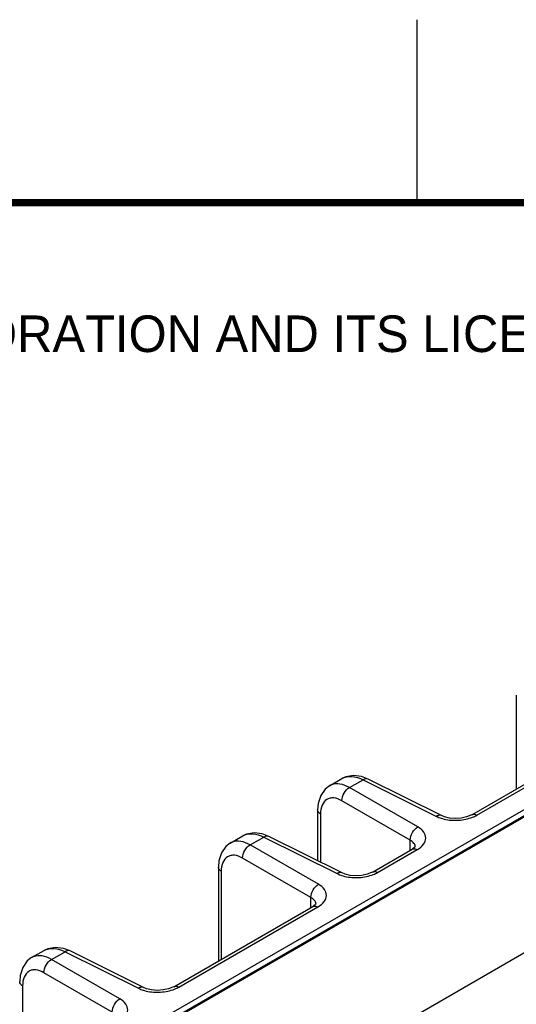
# Model space of a CAD drawing. Header units: inches. Extents: x 0 to 34, y 0 to 22.
# Tile 47 of 101: x 3.1 to 4.5, y 19.3 to 22. Entities that reach past the tile are written whole.
import ezdxf

# ---------------------------------------------------------------- set-up
doc = ezdxf.new("R2010")
doc.units = ezdxf.units.IN
doc.header["$LTSCALE"] = 1.87
doc.header["$MEASUREMENT"] = 0
doc.layers.get('0').update_dxf_attribs({"linetype": 'CONTINUOUS'})
doc.styles.add('TEXTSTYLE_2', font='txt')

msp = doc.modelspace()

# ---------------------------------------------------------------- linework, layer by layer
at = {"color": 2, "linetype": 'CONTINUOUS'}
msp.add_line((4.2, 21.5), (4.2, 22), dxfattribs=at)
at = {"color": 7, "linetype": 'CONTINUOUS'}
for p, q in [((1.7854, 18.2776), (5.6955, 20.5352)), ((3.315, 19.1443), (5.7079, 20.526)), ((3.3231, 19.1454), (5.7134, 20.5255)), ((6.0476, 20.3458), (3.6516, 18.9624)), ((4.4705, 20.1529), (4.4705, 19.8961)), ((4.3487, 19.8258), (4.7284, 20.045)), ((4.3628, 19.8247), (4.7425, 20.0439)), ((4.0657, 19.9233), (4.0475, 19.9304)), ((3.9601, 19.9052), (3.9941, 19.9248)), ((4.0148, 19.9001), (4.0518, 19.9214)), ((4.2016, 19.7923), (4.0148, 19.9001)), ((4.0518, 19.9214), (4.252, 19.8214)), ((4.266, 19.8233), (4.0657, 19.9233)), ((4.1807, 19.7561), (3.9939, 19.864)), ((3.9276, 19.8394), (3.9276, 19.7)), ((3.9356, 19.8278), (3.9356, 19.696)), ((3.6887, 19.7484), (3.7227, 19.7681)), ((3.7434, 19.7434), (3.7803, 19.7647)), ((3.7943, 19.7666), (3.7761, 19.7736)), ((3.7803, 19.7647), (3.9806, 19.6647)), ((3.9945, 19.6666), (3.7943, 19.7666)), ((3.9301, 19.6355), (3.7434, 19.7434)), ((4.1807, 19.7287), (4.1807, 19.7561)), ((4.1929, 19.7371), (4.1876, 19.7328)), ((4.1942, 19.7379), (4.1942, 19.7379)), ((4.0773, 19.6691), (4.1856, 19.7316)), ((4.0914, 19.668), (4.1996, 19.7305)), ((4.1876, 19.7328), (4.1856, 19.7316)), ((4.1856, 19.7316), (4.1856, 19.7316)), ((3.9093, 19.5994), (3.7225, 19.7072)), ((3.6562, 19.6827), (3.6562, 19.4259)), ((3.6641, 19.6711), (3.6641, 19.4305)), ((3.9093, 19.572), (3.9093, 19.5994)), ((3.9162, 19.5761), (3.9142, 19.5749)), ((3.9215, 19.5804), (3.9162, 19.5761)), ((3.9227, 19.5812), (3.9227, 19.5812)), ((3.5345, 19.3556), (3.9142, 19.5748)), ((3.5485, 19.3546), (3.9282, 19.5738)), ((3.9142, 19.5748), (3.9142, 19.5749)), ((3.1458, 19.435), (3.1799, 19.4547)), ((3.2005, 19.4299), (3.2375, 19.4513)), ((3.2514, 19.4532), (3.2332, 19.4602)), ((3.2375, 19.4513), (3.4378, 19.3512)), ((3.4517, 19.3531), (3.2514, 19.4532)), ((3.3873, 19.3221), (3.2005, 19.4299)), ((3.3664, 19.286), (3.1796, 19.3938)), ((3.1213, 19.3576), (3.1213, 19.1171))]:
    msp.add_line(p, q, dxfattribs=at)
at = {"color": 7, "linetype": 'CONTINUOUS', "const_width": 0.02}
msp.add_lwpolyline([(33.5, 21.5), (0.5, 21.5)], dxfattribs=at)
at = {"color": 7, "linetype": 'CONTINUOUS'}
for points in [[(4.0475, 19.9304), (4.0255, 19.9333), (4.0047, 19.9297), (3.9941, 19.9248)], [(3.9601, 19.9052), (3.9482, 19.896), (3.9359, 19.8785), (3.929, 19.8565), (3.9276, 19.8394)], [(4.3487, 19.8258), (4.3462, 19.8244), (4.3347, 19.8199), (4.3201, 19.8167), (4.3039, 19.8156), (4.288, 19.8168), (4.2744, 19.8199), (4.266, 19.8233)], [(3.7761, 19.7736), (3.754, 19.7765), (3.7333, 19.7729), (3.7227, 19.7681)], [(3.6887, 19.7484), (3.6768, 19.7393), (3.6644, 19.7218), (3.6576, 19.6997), (3.6562, 19.6827)], [(4.1943, 19.739), (4.1943, 19.7391), (4.1929, 19.7371)], [(4.0773, 19.6691), (4.0748, 19.6677), (4.0633, 19.6631), (4.0486, 19.6599), (4.0325, 19.6588), (4.0166, 19.66), (4.0029, 19.6632), (3.9945, 19.6666)], [(3.9229, 19.5822), (3.9229, 19.5823), (3.9215, 19.5804)], [(3.2332, 19.4602), (3.2112, 19.4631), (3.1904, 19.4595), (3.1799, 19.4547)], [(3.1458, 19.435), (3.1339, 19.4259), (3.1216, 19.4084), (3.1147, 19.3863), (3.1134, 19.3693)], [(3.5345, 19.3556), (3.5319, 19.3542), (3.5204, 19.3497), (3.5058, 19.3465), (3.4896, 19.3454), (3.4738, 19.3466), (3.4601, 19.3498), (3.4517, 19.3531)]]:
    msp.add_lwpolyline(points, dxfattribs=at)
for centre, radius, start, end in [((3.9789, 19.8726), 0.0376, 110.6324, 119.9856), ((3.7075, 19.7159), 0.0376, 110.6324, 119.9856), ((4.1793, 19.7379), 0.0149, 0.0232, 2.8649), ((4.1615, 19.7965), 0.0762, 299.9916, 300.6021), ((3.9079, 19.5812), 0.0149, 0.0232, 2.8649), ((3.8901, 19.6398), 0.0762, 299.9916, 300.6021), ((3.1646, 19.4025), 0.0376, 110.6324, 119.9856)]:
    msp.add_arc(centre, radius, start, end, dxfattribs=at)
for points, knots in [([(3.9941, 19.9248), (4.002, 19.9293), (4.0228, 19.9331), (4.0421, 19.9264), (4.0518, 19.9214)], [0, 0, 0, 0, 0.454262, 1, 1, 1, 1]), ([(4.0148, 19.9001), (4.0067, 19.9047), (3.9907, 19.9114), (3.9729, 19.9105), (3.9657, 19.9078)], [0, 0, 0, 0, 0.546612, 1, 1, 1, 1]), ([(3.9939, 19.864), (3.9937, 19.8711), (3.9984, 19.8855), (4.0085, 19.8967), (4.0148, 19.9001)], [0, 0, 0, 0, 0.499994, 1, 1, 1, 1]), ([(4.0657, 19.9233), (4.0637, 19.9243), (4.0586, 19.9249), (4.054, 19.9228), (4.0518, 19.9214)], [0, 0, 0, 0, 0.452175, 1, 1, 1, 1]), ([(3.9939, 19.864), (3.9871, 19.8679), (3.9761, 19.8723), (3.9615, 19.8717), (3.9489, 19.8667), (3.9374, 19.8512), (3.9356, 19.8361), (3.9356, 19.8278)], [0, 0, 0, 0, 0.270039, 0.384848, 0.492819, 0.718464, 1, 1, 1, 1]), ([(3.9356, 19.8278), (3.9333, 19.8292), (3.9295, 19.8324), (3.9276, 19.8372), (3.9276, 19.8394)], [0, 0, 0, 0, 0.547742, 1, 1, 1, 1]), ([(4.266, 19.8233), (4.264, 19.8243), (4.2589, 19.8248), (4.2543, 19.8228), (4.252, 19.8214)], [0, 0, 0, 0, 0.452175, 1, 1, 1, 1]), ([(4.252, 19.8214), (4.2533, 19.8208), (4.2586, 19.8183), (4.2642, 19.8163), (4.2686, 19.8151)], [0, 0, 0, 0, 0.239028, 1, 1, 1, 1]), ([(4.3467, 19.8175), (4.3481, 19.818), (4.3537, 19.82), (4.359, 19.8225), (4.3628, 19.8247)], [0, 0, 0, 0, 0.260637, 1, 1, 1, 1]), ([(4.3488, 19.8258), (4.3507, 19.8269), (4.3558, 19.8277), (4.3604, 19.826), (4.3628, 19.8247)], [0, 0, 0, 0, 0.452231, 1, 1, 1, 1]), ([(4.1807, 19.7561), (4.1805, 19.7633), (4.1852, 19.7776), (4.1952, 19.7888), (4.2016, 19.7923)], [0, 0, 0, 0, 0.499994, 1, 1, 1, 1]), ([(4.2003, 19.7309), (4.2066, 19.7346), (4.2174, 19.7429), (4.2253, 19.7617), (4.2183, 19.7807), (4.2077, 19.7887), (4.2016, 19.7923)], [0, 0, 0, 0, 0.281089, 0.507088, 0.728363, 1, 1, 1, 1]), ([(4.2686, 19.8151), (4.2812, 19.8116), (4.3078, 19.8088), (4.3342, 19.8132), (4.3467, 19.8175)], [0, 0, 0, 0, 0.500019, 1, 1, 1, 1]), ([(3.7227, 19.7681), (3.7305, 19.7726), (3.7514, 19.7764), (3.7707, 19.7696), (3.7803, 19.7647)], [0, 0, 0, 0, 0.454262, 1, 1, 1, 1]), ([(3.7943, 19.7666), (3.7923, 19.7676), (3.7871, 19.7682), (3.7826, 19.7661), (3.7803, 19.7647)], [0, 0, 0, 0, 0.452175, 1, 1, 1, 1]), ([(3.7434, 19.7434), (3.7353, 19.748), (3.7193, 19.7546), (3.7014, 19.7538), (3.6942, 19.7511)], [0, 0, 0, 0, 0.546612, 1, 1, 1, 1]), ([(3.7225, 19.7072), (3.7223, 19.7144), (3.727, 19.7287), (3.737, 19.74), (3.7434, 19.7434)], [0, 0, 0, 0, 0.499994, 1, 1, 1, 1]), ([(4.1928, 19.7443), (4.1922, 19.7454), (4.1893, 19.7504), (4.1846, 19.754), (4.1807, 19.7561)], [0, 0, 0, 0, 0.222611, 1, 1, 1, 1]), ([(3.7225, 19.7072), (3.7156, 19.7112), (3.7047, 19.7156), (3.69, 19.7149), (3.6775, 19.71), (3.666, 19.6945), (3.6642, 19.6793), (3.6641, 19.6711)], [0, 0, 0, 0, 0.270039, 0.384848, 0.492819, 0.718464, 1, 1, 1, 1]), ([(4.1856, 19.7316), (4.187, 19.7324), (4.1891, 19.733), (4.1913, 19.733), (4.1919, 19.7329)], [0, 0, 0, 0, 0.735469, 1, 1, 1, 1]), ([(4.1919, 19.7329), (4.1925, 19.7329), (4.1952, 19.7325), (4.1978, 19.7315), (4.1996, 19.7305)], [0, 0, 0, 0, 0.231079, 1, 1, 1, 1]), ([(3.6641, 19.6711), (3.6619, 19.6725), (3.658, 19.6756), (3.6562, 19.6805), (3.6562, 19.6827)], [0, 0, 0, 0, 0.547742, 1, 1, 1, 1]), ([(3.9945, 19.6666), (3.9926, 19.6676), (3.9874, 19.6681), (3.9829, 19.6661), (3.9806, 19.6647)], [0, 0, 0, 0, 0.452175, 1, 1, 1, 1]), ([(3.9806, 19.6647), (3.9819, 19.6641), (3.9872, 19.6616), (3.9928, 19.6596), (3.9971, 19.6584)], [0, 0, 0, 0, 0.239028, 1, 1, 1, 1]), ([(3.9971, 19.6584), (4.0098, 19.6549), (4.0364, 19.6521), (4.0628, 19.6564), (4.0753, 19.6607)], [0, 0, 0, 0, 0.500019, 1, 1, 1, 1]), ([(4.0753, 19.6607), (4.0767, 19.6612), (4.0822, 19.6633), (4.0876, 19.6658), (4.0914, 19.668)], [0, 0, 0, 0, 0.260637, 1, 1, 1, 1]), ([(4.0773, 19.6691), (4.0792, 19.6702), (4.0843, 19.671), (4.089, 19.6693), (4.0914, 19.668)], [0, 0, 0, 0, 0.452231, 1, 1, 1, 1]), ([(3.9093, 19.5994), (3.9091, 19.6066), (3.9137, 19.6209), (3.9238, 19.6321), (3.9301, 19.6355)], [0, 0, 0, 0, 0.499994, 1, 1, 1, 1]), ([(3.9289, 19.5742), (3.9352, 19.5779), (3.9459, 19.5862), (3.9538, 19.605), (3.9468, 19.6239), (3.9363, 19.632), (3.9301, 19.6355)], [0, 0, 0, 0, 0.281089, 0.507088, 0.728363, 1, 1, 1, 1]), ([(3.9213, 19.5876), (3.9208, 19.5887), (3.9179, 19.5937), (3.9131, 19.5973), (3.9093, 19.5994)], [0, 0, 0, 0, 0.222611, 1, 1, 1, 1]), ([(3.9142, 19.5749), (3.9155, 19.5756), (3.9177, 19.5762), (3.9199, 19.5762), (3.9204, 19.5762)], [0, 0, 0, 0, 0.735469, 1, 1, 1, 1]), ([(3.9204, 19.5762), (3.9211, 19.5762), (3.9238, 19.5758), (3.9263, 19.5748), (3.9282, 19.5738)], [0, 0, 0, 0, 0.231079, 1, 1, 1, 1]), ([(3.1799, 19.4547), (3.1877, 19.4592), (3.2085, 19.4629), (3.2278, 19.4562), (3.2375, 19.4513)], [0, 0, 0, 0, 0.454262, 1, 1, 1, 1]), ([(3.2514, 19.4532), (3.2494, 19.4542), (3.2443, 19.4547), (3.2397, 19.4527), (3.2375, 19.4513)], [0, 0, 0, 0, 0.452175, 1, 1, 1, 1]), ([(3.2005, 19.4299), (3.1924, 19.4345), (3.1764, 19.4412), (3.1586, 19.4403), (3.1514, 19.4376)], [0, 0, 0, 0, 0.546612, 1, 1, 1, 1]), ([(3.1796, 19.3938), (3.1794, 19.401), (3.1841, 19.4153), (3.1942, 19.4265), (3.2005, 19.4299)], [0, 0, 0, 0, 0.499994, 1, 1, 1, 1]), ([(3.1796, 19.3938), (3.1728, 19.3978), (3.1618, 19.4021), (3.1472, 19.4015), (3.1347, 19.3966), (3.1231, 19.3811), (3.1213, 19.3659), (3.1213, 19.3576)], [0, 0, 0, 0, 0.270039, 0.384848, 0.492819, 0.718464, 1, 1, 1, 1]), ([(3.1213, 19.3576), (3.119, 19.359), (3.1152, 19.3622), (3.1134, 19.3671), (3.1134, 19.3693)], [0, 0, 0, 0, 0.547742, 1, 1, 1, 1]), ([(3.4517, 19.3532), (3.4497, 19.3541), (3.4446, 19.3547), (3.44, 19.3526), (3.4378, 19.3512)], [0, 0, 0, 0, 0.452175, 1, 1, 1, 1]), ([(3.4378, 19.3512), (3.439, 19.3506), (3.4444, 19.3481), (3.4499, 19.3462), (3.4543, 19.345)], [0, 0, 0, 0, 0.239028, 1, 1, 1, 1]), ([(3.4543, 19.345), (3.4669, 19.3414), (3.4936, 19.3387), (3.52, 19.343), (3.5324, 19.3473)], [0, 0, 0, 0, 0.500019, 1, 1, 1, 1]), ([(3.5324, 19.3473), (3.5339, 19.3478), (3.5394, 19.3499), (3.5447, 19.3524), (3.5485, 19.3546)], [0, 0, 0, 0, 0.260637, 1, 1, 1, 1]), ([(3.5345, 19.3556), (3.5364, 19.3567), (3.5415, 19.3576), (3.5462, 19.3558), (3.5485, 19.3546)], [0, 0, 0, 0, 0.452231, 1, 1, 1, 1]), ([(3.3664, 19.286), (3.3662, 19.2931), (3.3709, 19.3075), (3.381, 19.3187), (3.3873, 19.3221)], [0, 0, 0, 0, 0.499994, 1, 1, 1, 1]), ([(3.386, 19.2608), (3.3923, 19.2645), (3.4031, 19.2728), (3.411, 19.2916), (3.404, 19.3105), (3.3934, 19.3186), (3.3873, 19.3221)], [0, 0, 0, 0, 0.281089, 0.507088, 0.728363, 1, 1, 1, 1])]:
    msp.add_open_spline(points, degree=3, knots=knots, dxfattribs=at)
for points in [[(4.1942, 19.7386), (4.1941, 19.7406), (4.1936, 19.7425), (4.1928, 19.7443)], [(3.9227, 19.5819), (3.9226, 19.5838), (3.9221, 19.5858), (3.9213, 19.5876)]]:
    msp.add_open_spline(points, degree=3, dxfattribs=at)

# ---------------------------------------------------------------- texts
at = {"color": 2, "linetype": 'CONTINUOUS', "insert": (0.9071, 21.1911), "char_height": 0.1, "width": 7.3, "attachment_point": 1, "line_spacing_factor": 0.9, "style": 'TEXTSTYLE_2'}
msp.add_mtext('NATIONAL INSTRUMENTS CORPORATION AND ITS LICENSORS.  ALL RIGHTS RESERVED.', dxfattribs=at)

doc.saveas('drawing.dxf')
